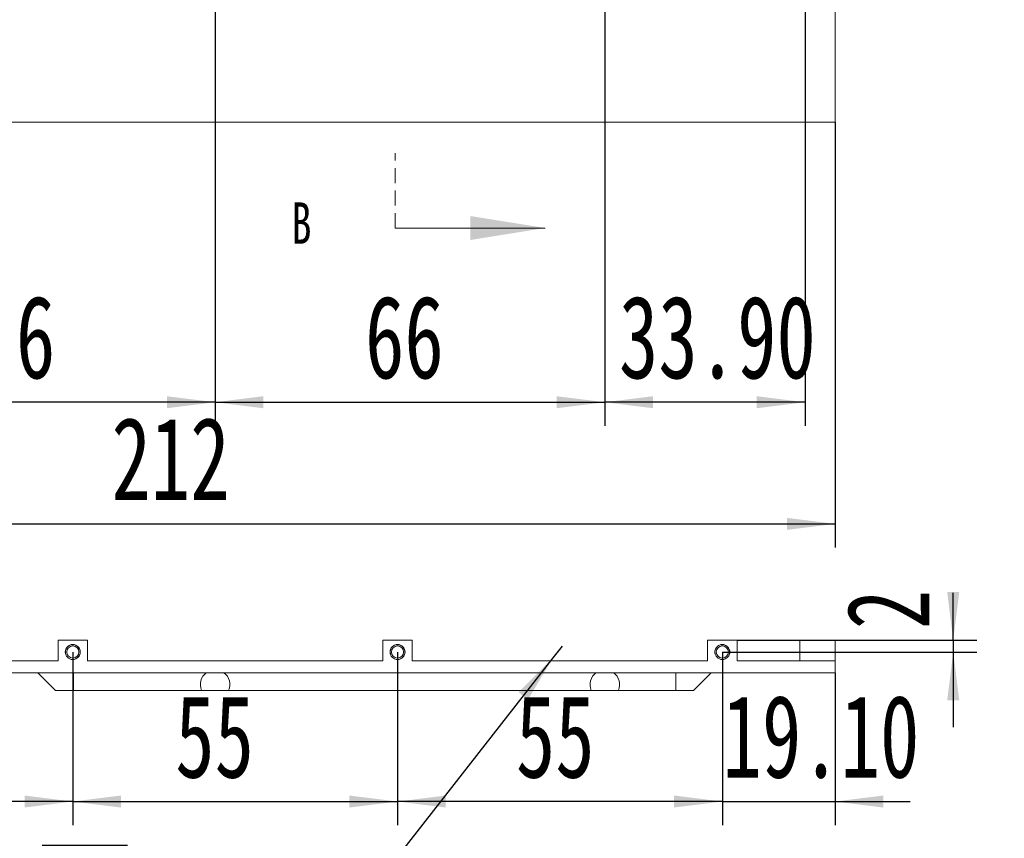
# Model space of a CAD drawing. Header units: millimetres. Extents: x -8 to 916, y -4 to 297.
# Tile 4 of 13: x 252 to 335, y 97 to 166. Entities that reach past the tile are written whole.
import ezdxf

# ---------------------------------------------------------------- set-up
doc = ezdxf.new("R2010")
doc.units = ezdxf.units.MM
doc.linetypes.add('HIDDEN', pattern=[1.905, 1.27, -0.635])
doc.layers.add('10', color=7, linetype='Continuous')
doc.styles.add('SLDTEXTSTYLE0', font='TXT', dxfattribs={"width": 0.7, "bigfont": 'bigfont'})
doc.styles.add('SLDTEXTSTYLE1', font='TXT', dxfattribs={"width": 0.7})
doc.styles.add('SLDTEXTSTYLE4', font='TXT', dxfattribs={"width": 0.65})
doc.styles.add('SLDTEXTSTYLE5', font='TXT', dxfattribs={"width": 0.642857})
doc.styles.add('SLDTEXTSTYLE7', font='TXT', dxfattribs={"width": 0.628571})
doc.dimstyles.new('SLDDIMSTYLE0', dxfattribs={"dimtxt": 7, "dimasz": 4.08, "dimexe": 0, "dimexo": 0.0625, "dimgap": 1.75, "dimtad": 2, "dimlfac": 2, "dimrnd": 1e-09, "dimzin": 12, "dimdsep": 46, "dimtxsty": 'SLDTEXTSTYLE1', "dimsah": 1, "dimcen": 0.09, "dimadec": 0, "dimazin": 3, "dimtfac": 1, "dimtofl": 0, "dimtmove": 0, "dimatfit": 3, "dimfxl": 0, "dimfrac": 2, "dimtolj": 1, "dimtzin": 12, "dimarcsym": 0})
doc.dimstyles.new('SLDDIMSTYLE1', dxfattribs={"dimtxt": 7, "dimasz": 4.08, "dimexe": 0, "dimexo": 0.0625, "dimgap": 1.75, "dimtad": 0, "dimtih": 1, "dimtoh": 1, "dimlfac": 2, "dimrnd": 1e-09, "dimzin": 4, "dimdsep": 46, "dimtxsty": 'SLDTEXTSTYLE1', "dimblk1": 'NONE', "dimsah": 1, "dimcen": 0, "dimadec": 0, "dimazin": 1, "dimtfac": 1, "dimtmove": 0, "dimatfit": 3, "dimldrblk": 'NONE', "dimfxl": 0, "dimfrac": 2, "dimtolj": 1, "dimtzin": 12, "dimarcsym": 0})
doc.dimstyles.new('SLDDIMSTYLE2', dxfattribs={"dimtxt": 7, "dimasz": 4.08, "dimexe": 0, "dimexo": 0.0625, "dimgap": 1.75, "dimtad": 2, "dimlfac": 2, "dimrnd": 1e-09, "dimzin": 4, "dimdsep": 46, "dimtxsty": 'SLDTEXTSTYLE1', "dimsah": 1, "dimcen": 0.09, "dimadec": 0, "dimazin": 1, "dimtfac": 1, "dimtmove": 0, "dimatfit": 0, "dimfxl": 0, "dimfrac": 2, "dimtolj": 1, "dimtzin": 12, "dimarcsym": 0})
doc.dimstyles.new('SLDDIMSTYLE3', dxfattribs={"dimtxt": 7, "dimasz": 4.08, "dimexe": 0, "dimexo": 0.0625, "dimgap": 1.75, "dimtad": 2, "dimlfac": 2, "dimrnd": 1e-09, "dimzin": 12, "dimdsep": 46, "dimtxsty": 'SLDTEXTSTYLE1', "dimsah": 1, "dimcen": 0.09, "dimadec": 0, "dimazin": 3, "dimtfac": 1, "dimtmove": 0, "dimatfit": 0, "dimfxl": 0, "dimfrac": 2, "dimtolj": 1, "dimtzin": 12, "dimarcsym": 0})
doc.dimstyles.new('SLDDIMSTYLE4', dxfattribs={"dimtxt": 7, "dimasz": 4.08, "dimexe": 0, "dimexo": 0.0625, "dimgap": 1.75, "dimtad": 2, "dimlfac": 2, "dimrnd": 1e-09, "dimzin": 4, "dimdsep": 46, "dimtxsty": 'SLDTEXTSTYLE1', "dimsah": 1, "dimcen": 0.09, "dimadec": 0, "dimazin": 1, "dimtfac": 1, "dimtofl": 0, "dimtmove": 0, "dimatfit": 3, "dimfxl": 0, "dimfrac": 2, "dimtolj": 1, "dimtzin": 12, "dimarcsym": 0})
doc.dimstyles.new('SLDDIMSTYLE5', dxfattribs={"dimtxt": 7, "dimasz": 4.08, "dimexe": 0, "dimexo": 0.0625, "dimgap": 1.75, "dimtad": 0, "dimtih": 1, "dimtoh": 1, "dimdec": 6, "dimlfac": 2, "dimrnd": 1e-09, "dimzin": 12, "dimdsep": 46, "dimtxsty": 'SLDTEXTSTYLE1', "dimblk1": 'NONE', "dimsah": 1, "dimcen": 0, "dimadec": 0, "dimazin": 3, "dimtfac": 1, "dimtmove": 0, "dimatfit": 3, "dimldrblk": 'NONE', "dimfxl": 0, "dimfrac": 2, "dimtolj": 1, "dimtzin": 12, "dimarcsym": 0})

# ---------------------------------------------------------------- blocks, each defined once
blk = doc.blocks.new('_D')
at = {"layer": '10'}
for p, q in [((214.837, 157.604), (214.837, 121.604)), ((320.837, 157.604), (320.837, 121.604)), ((214.837, 123.604), (320.837, 123.604))]:
    blk.add_line(p, q, dxfattribs=at)
for points in [[(214.837, 123.604), (218.917, 123.096), (218.917, 124.112)], [(320.837, 123.604), (316.757, 124.112), (316.757, 123.096)]]:
    blk.add_solid(points, dxfattribs=at)
at = {"layer": '10', "insert": (259.569, 132.627), "char_height": 7, "attachment_point": 1, "style": 'SLDTEXTSTYLE1'}
blk.add_mtext('212', dxfattribs=at)
blk = doc.blocks.new('SW_SYMBOL_HOLE_SINK')
at = {"layer": '10', "color": 0}
for p, q in [((0, 875), (800, 75)), ((800, 75), (1600, 875))]:
    blk.add_line(p, q, dxfattribs=at)
blk = doc.blocks.new('SW_SYMBOL_HOLE_SPOT')
at = {"layer": '10', "color": 0}
for p, q in [((0, 875), (0, 75)), ((1600, 75), (1600, 875)), ((0, 75), (1600, 75))]:
    blk.add_line(p, q, dxfattribs=at)
blk = doc.blocks.new('SW_SYMBOL_HOLE_DEPTH')
at = {"layer": '10', "color": 0}
for p, q in [((0, 875), (800, 875)), ((400, 875), (400, 75)), ((100, 555), (400, 75)), ((700, 555), (400, 75))]:
    blk.add_line(p, q, dxfattribs=at)
blk = doc.blocks.new('_D_2')
at = {"layer": '10'}
for p, q in [((217.67, 165.229), (215.505, 163.979)), ((215.505, 163.979), (171.789, 138.732)), ((171.789, 138.732), (103.755, 138.732))]:
    blk.add_line(p, q, dxfattribs=at)
blk.add_solid([(215.505, 163.979), (211.718, 162.378), (212.226, 161.498)], dxfattribs=at)
at = {"layer": '10', "xscale": 0.009023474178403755, "yscale": 0.009023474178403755, "zscale": 0.009023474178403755}
for name, p in [('SW_SYMBOL_HOLE_SINK', (111.714, 130.952)), ('SW_SYMBOL_HOLE_SPOT', (109.333, 122.212)), ('SW_SYMBOL_HOLE_DEPTH', (141.486, 122.212))]:
    blk.add_blockref(name, p, dxfattribs=at)
at = {"layer": '10', "char_height": 7, "attachment_point": 1}
for s, insert, style in [('11 x', (103.755, 147.675), 'SLDTEXTSTYLE4'), ('%%c', (119.087, 147.704), 'SLDTEXTSTYLE1'), ('2.70 \\M+18AAE\\M+19153贯\\M+190FA', (129.941, 147.675), 'SLDTEXTSTYLE0'), ('%%c', (126.44, 138.964), 'SLDTEXTSTYLE1'), ('5 X 90°', (137.295, 138.935), 'SLDTEXTSTYLE5'), ('%%c', (124.059, 130.224), 'SLDTEXTSTYLE1'), ('5', (134.913, 130.195), 'SLDTEXTSTYLE1'), ('3.45', (151.907, 130.195), 'SLDTEXTSTYLE1')]:
    blk.add_mtext(s, dxfattribs=dict(at, insert=insert, style=style))
blk = doc.blocks.new('_NONE')
blk = doc.blocks.new('_D_6')
at = {"layer": '10'}
for p, q in [((301.337, 168.604), (301.337, 131.904)), ((318.287, 168.604), (318.287, 131.904)), ((318.287, 133.904), (301.337, 133.904))]:
    blk.add_line(p, q, dxfattribs=at)
for points in [[(301.337, 133.904), (305.417, 133.396), (305.417, 134.412)], [(318.287, 133.904), (314.207, 134.412), (314.207, 133.396)]]:
    blk.add_solid(points, dxfattribs=at)
at = {"layer": '10', "insert": (302.536, 142.927), "char_height": 7, "attachment_point": 1, "style": 'SLDTEXTSTYLE1'}
blk.add_mtext('33.90', dxfattribs=at)
blk = doc.blocks.new('_D_7')
at = {"layer": '10'}
for p, q in [((268.337, 168.604), (268.337, 131.904)), ((301.337, 168.604), (301.337, 131.904)), ((268.337, 133.904), (301.337, 133.904))]:
    blk.add_line(p, q, dxfattribs=at)
for points in [[(268.337, 133.904), (272.417, 133.396), (272.417, 134.412)], [(301.337, 133.904), (297.257, 134.412), (297.257, 133.396)]]:
    blk.add_solid(points, dxfattribs=at)
at = {"layer": '10', "insert": (281.033, 142.927), "char_height": 7, "attachment_point": 1, "style": 'SLDTEXTSTYLE1'}
blk.add_mtext('66', dxfattribs=at)
blk = doc.blocks.new('_D_9')
at = {"layer": '10'}
for p, q in [((235.337, 168.604), (235.337, 131.904)), ((268.337, 168.604), (268.337, 131.904)), ((268.337, 133.904), (235.337, 133.904))]:
    blk.add_line(p, q, dxfattribs=at)
for points in [[(235.337, 133.904), (239.417, 133.396), (239.417, 134.412)], [(268.337, 133.904), (264.257, 134.412), (264.257, 133.396)]]:
    blk.add_solid(points, dxfattribs=at)
at = {"layer": '10', "insert": (248.14, 142.927), "char_height": 7, "attachment_point": 1, "style": 'SLDTEXTSTYLE1'}
blk.add_mtext('66', dxfattribs=at)
blk = doc.blocks.new('_D_23')
at = {"layer": '10'}
for p, q in [((283.787, 112.757), (283.787, 98.097)), ((311.287, 112.757), (311.287, 98.097)), ((311.287, 100.097), (283.787, 100.097))]:
    blk.add_line(p, q, dxfattribs=at)
for points in [[(283.787, 100.097), (287.867, 99.589), (287.867, 100.605)], [(311.287, 100.097), (307.207, 100.605), (307.207, 99.589)]]:
    blk.add_solid(points, dxfattribs=at)
at = {"layer": '10', "insert": (293.808, 109.12), "char_height": 7, "attachment_point": 1, "style": 'SLDTEXTSTYLE1'}
blk.add_mtext('55', dxfattribs=at)
blk = doc.blocks.new('_D_24')
at = {"layer": '10'}
for p, q in [((256.287, 112.757), (256.287, 98.097)), ((283.787, 112.757), (283.787, 98.097)), ((256.287, 100.097), (283.787, 100.097))]:
    blk.add_line(p, q, dxfattribs=at)
for points in [[(256.287, 100.097), (260.367, 99.589), (260.367, 100.605)], [(283.787, 100.097), (279.707, 100.605), (279.707, 99.589)]]:
    blk.add_solid(points, dxfattribs=at)
at = {"layer": '10', "insert": (264.964, 109.12), "char_height": 7, "attachment_point": 1, "style": 'SLDTEXTSTYLE1'}
blk.add_mtext('55', dxfattribs=at)
blk = doc.blocks.new('_D_25')
at = {"layer": '10'}
for p, q in [((297.73, 113.259), (296.944, 112.254)), ((296.944, 112.254), (277.602, 87.536)), ((277.602, 87.536), (197.904, 87.536))]:
    blk.add_line(p, q, dxfattribs=at)
blk.add_solid([(296.944, 112.254), (294.03, 109.354), (294.83, 108.728)], dxfattribs=at)
at = {"layer": '10', "xscale": 0.009023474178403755, "yscale": 0.009023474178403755, "zscale": 0.009023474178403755}
for name, p in [('SW_SYMBOL_HOLE_DEPTH', (253.706, 88.496)), ('SW_SYMBOL_HOLE_DEPTH', (243.315, 79.756)), ('SW_SYMBOL_HOLE_SINK', (197.904, 71.015))]:
    blk.add_blockref(name, p, dxfattribs=at)
at = {"layer": '10', "char_height": 7, "attachment_point": 1}
for s, insert, style in [('4 x  M2.5 - 6H', (206.281, 96.479), 'SLDTEXTSTYLE7'), ('5', (264.128, 96.479), 'SLDTEXTSTYLE1'), ('%%c', (216.682, 87.767), 'SLDTEXTSTYLE1'), ('2.05', (227.536, 87.738), 'SLDTEXTSTYLE1'), ('8', (253.737, 87.738), 'SLDTEXTSTYLE1'), ('%%c', (212.631, 79.027), 'SLDTEXTSTYLE1'), ('2.55 X 90\\M+1818B, \\M+18BDF\\M+1925B', (223.485, 78.998), 'SLDTEXTSTYLE0')]:
    blk.add_mtext(s, dxfattribs=dict(at, insert=insert, style=style))
blk = doc.blocks.new('_D_26')
at = {"layer": '10'}
for p, q in [((228.787, 112.757), (228.787, 98.097)), ((256.287, 112.757), (256.287, 98.097)), ((256.287, 100.097), (228.787, 100.097))]:
    blk.add_line(p, q, dxfattribs=at)
for points in [[(228.787, 100.097), (232.867, 99.589), (232.867, 100.605)], [(256.287, 100.097), (252.207, 100.605), (252.207, 99.589)]]:
    blk.add_solid(points, dxfattribs=at)
at = {"layer": '10', "insert": (239.606, 109.12), "char_height": 7, "attachment_point": 1, "style": 'SLDTEXTSTYLE1'}
blk.add_mtext('55', dxfattribs=at)
blk = doc.blocks.new('_D_27')
at = {"layer": '10'}
for p, q in [((311.287, 112.757), (311.287, 98.097)), ((320.837, 111.007), (320.837, 98.097)), ((311.287, 100.097), (304.937, 100.097)), ((311.287, 100.097), (320.837, 100.097)), ((320.837, 100.097), (327.187, 100.097))]:
    blk.add_line(p, q, dxfattribs=at)
for points in [[(311.287, 100.097), (307.207, 100.605), (307.207, 99.589)], [(320.837, 100.097), (324.917, 99.589), (324.917, 100.605)]]:
    blk.add_solid(points, dxfattribs=at)
at = {"layer": '10', "insert": (311.306, 109.12), "char_height": 7, "attachment_point": 1, "style": 'SLDTEXTSTYLE1'}
blk.add_mtext('19.10', dxfattribs=at)
blk = doc.blocks.new('_D_28')
at = {"layer": '10'}
for p, q in [((330.837, 113.757), (330.837, 117.767)), ((312.537, 113.757), (332.837, 113.757)), ((330.837, 113.757), (330.837, 112.757)), ((311.287, 112.757), (332.837, 112.757)), ((330.837, 112.757), (330.837, 106.407))]:
    blk.add_line(p, q, dxfattribs=at)
for points in [[(330.837, 113.757), (331.345, 117.837), (330.329, 117.837)], [(330.837, 112.757), (330.329, 108.677), (331.345, 108.677)]]:
    blk.add_solid(points, dxfattribs=at)
at = {"layer": '10', "insert": (321.814, 114.695), "char_height": 7, "attachment_point": 1, "rotation": 90, "style": 'SLDTEXTSTYLE1'}
blk.add_mtext('2', dxfattribs=at)

msp = doc.modelspace()

# ---------------------------------------------------------------- linework, layer by layer
at = {"color": 7, "linetype": 'Continuous', "lineweight": 15}
for p, q in [((320.83722749, 157.60380527), (320.83722749, 214.10380429)), ((214.83722688, 157.60380527), (320.83722749, 157.60380527)), ((255.03722751, 113.75650157), (255.03722751, 112.00650151)), ((255.03722751, 113.75650157), (257.53722512, 113.75650157)), ((257.53722512, 113.75650157), (257.53722512, 112.00650151)), ((282.53722736, 113.75650157), (282.53722736, 112.00650151)), ((282.53722736, 113.75650157), (285.03722498, 113.75650157)), ((285.03722498, 113.75650157), (285.03722498, 112.00650151)), ((310.03722349, 113.75650157), (312.53722855, 113.75650157)), ((310.03722349, 113.75650157), (310.03722349, 112.00650151)), ((312.53722855, 113.75650157), (312.53722855, 112.00650151)), ((317.83722886, 113.75650157), (320.83722749, 113.75650157)), ((317.83722886, 113.75650157), (317.83722886, 112.00650151)), ((320.83722749, 113.75650157), (320.83722749, 112.00650151)), ((255.03722751, 112.00650151), (230.03722714, 112.00650151)), ((282.53722736, 112.00650151), (257.53722512, 112.00650151)), ((310.03722349, 112.00650151), (285.03722498, 112.00650151)), ((320.83722749, 112.00650151), (312.53722855, 112.00650151)), ((320.83722749, 111.00650147), (320.83722749, 112.00650151)), ((320.83722749, 111.00650147), (214.83722688, 111.00650147)), ((253.33722853, 111.00650147), (254.83722785, 109.50650157)), ((256.33722716, 111.00650147), (256.33722716, 109.50650157)), ((307.33722993, 109.50650157), (307.33722993, 111.00650147)), ((308.83722552, 109.50650157), (310.33722856, 111.00650147)), ((256.33722716, 109.50650157), (254.83722785, 109.50650157)), ((267.19158315, 109.50650157), (256.33722716, 109.50650157)), ((267.19158315, 109.50650157), (269.48287138, 109.50650157)), ((300.1915867, 109.50650157), (269.48287138, 109.50650157)), ((300.1915867, 109.50650157), (302.4828712, 109.50650157)), ((307.33722993, 109.50650157), (302.4828712, 109.50650157)), ((308.83722552, 109.50650157), (307.33722993, 109.50650157))]:
    msp.add_line(p, q, dxfattribs=at)
at = {"color": 7, "linetype": 'HIDDEN', "lineweight": 0}
msp.add_line((283.58722694, 148.65380411), (283.58722694, 155.00380411), dxfattribs=at)
at = {"color": 7, "linetype": 'Continuous', "lineweight": 0}
msp.add_line((283.58722694, 148.65380411), (296.28722694, 148.65380411), dxfattribs=at)
at = {"color": 7, "linetype": 'Continuous', "lineweight": 15}
for centre, radius in [((256.28722694, 112.75650151), 0.6375), ((283.78722694, 112.75650151), 0.6375), ((311.28722694, 112.75650151), 0.6375), ((256.28722694, 112.75650151), 0.5125), ((283.78722694, 112.75650151), 0.5125), ((311.28722694, 112.75650151), 0.5125)]:
    msp.add_circle(centre, radius, dxfattribs=at)
at = {"color": 7, "linetype": 'Continuous', "lineweight": 0}
for centre in [(256.28722694, 112.75650151), (283.78722694, 112.75650151), (311.28722694, 112.75650151)]:
    msp.add_arc(centre, 0.625, 255, 195, dxfattribs=at)
at = {"color": 7, "linetype": 'Continuous', "lineweight": 15}
for centre, start, end in [((268.33722694, 110.00650151), 126.8698976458, 203.5781784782), ((268.33722694, 110.00650151), 336.4218215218, 53.1301023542), ((301.33722694, 110.00650151), 126.8698976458, 203.5781784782), ((301.33722694, 110.00650151), 336.4218215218, 53.1301023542)]:
    msp.add_arc(centre, 1.25, start, end, dxfattribs=at)
at = {"color": 7, "linetype": 'Continuous', "lineweight": 0}
msp.add_solid([(296.28722694, 148.65380411), (289.93722694, 149.66980411), (289.93722694, 147.63780411)], dxfattribs=at)

# ---------------------------------------------------------------- texts
at = {"color": 7, "linetype": 'Continuous', "insert": (274.82953661, 150.82151056), "char_height": 3.5, "attachment_point": 1, "style": 'SLDTEXTSTYLE1'}
msp.add_mtext('B', dxfattribs=at)

# ---------------------------------------------------------------- dimensions: what is measured, and where the dimension line sits
at = {"layer": '10'}
for base, p1, p2, dimstyle, picture, middle in [((235.33722694, 133.90380411), (268.33722694, 168.60380411), (235.33722694, 168.60380411), 'SLDDIMSTYLE0', '_D_9', (251.20278685, 133.90380411)), ((301.33722694, 133.90380411), (268.33722694, 168.60380411), (301.33722694, 168.60380411), 'SLDDIMSTYLE0', '_D_7', (284.0954211, 133.90380411)), ((301.33722694, 133.90380411), (318.28722694, 168.60380411), (301.33722694, 168.60380411), 'SLDDIMSTYLE4', '_D_6', (310.20688434, 133.90380411)), ((320.83722694, 123.60380411), (214.83722694, 157.60380411), (320.83722694, 157.60380411), 'SLDDIMSTYLE0', '_D', (264.17687686, 123.60380411)), ((228.78722694, 100.09695358), (256.28722694, 112.75650151), (228.78722694, 112.75650151), 'SLDDIMSTYLE0', '_D_26', (242.67805404, 100.09695358)), ((283.78722694, 100.09695358), (256.28722694, 112.75650151), (283.78722694, 112.75650151), 'SLDDIMSTYLE0', '_D_24', (268.03600618, 100.09695358)), ((283.78722694, 100.09695358), (311.28722694, 112.75650151), (283.78722694, 112.75650151), 'SLDDIMSTYLE0', '_D_23', (296.88016873, 100.09695358)), ((320.83722694, 100.09695358), (311.28722694, 112.75650151), (320.83722694, 111.00650151), 'SLDDIMSTYLE2', '_D_27', (318.97733362, 100.09695358))]:
    dim = msp.add_linear_dim(base=base, p1=p1, p2=p2, dimstyle=dimstyle, dxfattribs=at)
    dim.commit()
    dim.dimension.update_dxf_attribs({"geometry": picture, "text_midpoint": middle, "dimtype": 160})
dim = msp.add_diameter_dim_2p(p1=(217.66968485, 165.228932), p2=(215.50476903, 163.97867623), text='11 x <> 完全贯穿\\P{\\fGDT;w}%%c 5 X 90°\\P{\\fGDT;v}%%c 5 {\\fGDT;x} 3.45', dimstyle='SLDDIMSTYLE1', dxfattribs=at)
dim.commit()
dim.dimension.update_dxf_attribs({"geometry": '_D_2', "text_midpoint": (136.97812018, 134.28166798), "dimtype": 163})
dim = msp.add_linear_dim(base=(330.83722694, 112.75650151), p1=(312.53722694, 113.75650151), p2=(311.28722694, 112.75650151), angle=90, dimstyle='SLDDIMSTYLE3', dxfattribs=at)
dim.commit()
dim.dimension.update_dxf_attribs({"geometry": '_D_28', "text_midpoint": (330.83722694, 116.23137271), "dimtype": 160})
dim = msp.add_diameter_dim_2p(p1=(297.73009163, 113.25856085), p2=(296.94436224, 112.25444217), text='4 x  M2.5 - 6H {\\fGDT;x} 5\\P%%c 2.05 {\\fGDT;x} 8\\P{\\fGDT;w}%%c 2.55 X 90°, 近端', dimstyle='SLDDIMSTYLE5', override={"dimpost": '<>'}, dxfattribs=at)
dim.commit()
dim.dimension.update_dxf_attribs({"geometry": '_D_25', "text_midpoint": (236.95926614, 83.08494346), "dimtype": 163})

doc.saveas('drawing.dxf')
